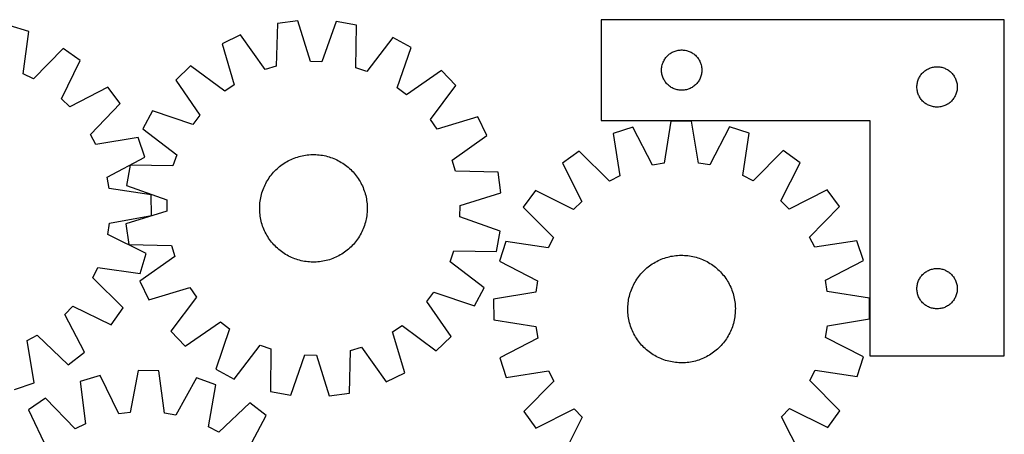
# Model space of a CAD drawing. Header units: millimetres. Extents: x 7 to 1493, y 7 to 2993.
# Tile 13 of 13: x 761 to 1493, y 2685 to 2993. Entities that reach past the tile are written whole.
import ezdxf

# ---------------------------------------------------------------- set-up
doc = ezdxf.new("R2010")
doc.units = ezdxf.units.MM
doc.layers.add('CUT', color=7, linetype='CONTINUOUS', true_color=0x000000)

msp = doc.modelspace()

# ---------------------------------------------------------------- linework, layer by layer
at = {"layer": 'CUT'}
for p, q in [((767.741409, 2984.668217), (753.037506, 2989.198755)), ((952.635643, 2990.595926), (951.857651, 2958.841092)), ((967.875204, 2992.71402), (952.635643, 2990.595926)), ((977.283415, 2962.374931), (967.875204, 2992.71402)), ((996.408913, 2992.172447), (985.856215, 2962.212218)), ((1011.557124, 2989.477591), (996.408913, 2992.172447)), ((1011.12957, 2957.716106), (1011.557124, 2989.477591)), ((1493.468469, 2993.477607), (1193.468469, 2993.477607)), ((1193.468469, 2993.477607), (1193.468469, 2918.477607)), ((1493.468469, 2743.477607), (1493.468469, 2993.477607)), ((763.425605, 2953.198413), (767.741409, 2984.668217)), ((925.331119, 2982.293591), (911.491962, 2975.569881)), ((943.654153, 2956.3467), (925.331119, 2982.293591)), ((911.491962, 2975.569881), (920.564831, 2945.128826)), ((1038.526938, 2980.145124), (1019.232506, 2954.912216)), ((1052.100986, 2972.901109), (1038.526938, 2980.145124)), ((793.364599, 2972.101675), (771.123955, 2949.422862)), ((805.948829, 2963.249121), (793.364599, 2972.101675)), ((1041.87952, 2942.826262), (1052.100986, 2972.901109)), ((1242.726187, 2966.446769), (1243.279369, 2966.985887)), ((1243.279369, 2966.985887), (1243.859572, 2967.495813)), ((1243.859572, 2967.495813), (1244.465255, 2967.975195)), ((1244.465255, 2967.975195), (1245.094813, 2968.422762)), ((1245.094813, 2968.422762), (1245.746577, 2968.837326)), ((1245.746577, 2968.837326), (1246.418818, 2969.217789)), ((1246.418818, 2969.217789), (1247.109753, 2969.563141)), ((1247.109753, 2969.563141), (1247.817551, 2969.872466)), ((1247.817551, 2969.872466), (1248.540334, 2970.144945)), ((1248.540334, 2970.144945), (1249.276185, 2970.379855)), ((1249.276185, 2970.379855), (1250.023153, 2970.576572)), ((1250.023153, 2970.576572), (1250.779258, 2970.734576)), ((1250.779258, 2970.734576), (1251.542494, 2970.853447)), ((1251.542494, 2970.853447), (1252.310837, 2970.93287)), ((1252.310837, 2970.93287), (1253.082251, 2970.972634)), ((1253.082251, 2970.972634), (1253.854688, 2970.972634)), ((1253.854688, 2970.972634), (1254.626101, 2970.93287)), ((1254.626101, 2970.93287), (1255.394445, 2970.853447)), ((1255.394445, 2970.853447), (1256.157681, 2970.734576)), ((1256.157681, 2970.734576), (1256.913785, 2970.576572)), ((1256.913785, 2970.576572), (1257.660754, 2970.379855)), ((1257.660754, 2970.379855), (1258.396605, 2970.144945)), ((1258.396605, 2970.144945), (1259.119388, 2969.872466)), ((1259.119388, 2969.872466), (1259.827185, 2969.563141)), ((1259.827185, 2969.563141), (1260.51812, 2969.217789)), ((1260.51812, 2969.217789), (1261.190361, 2968.837326)), ((1261.190361, 2968.837326), (1261.842125, 2968.422762)), ((1261.842125, 2968.422762), (1262.471684, 2967.975195)), ((1262.471684, 2967.975195), (1263.077367, 2967.495813)), ((1263.077367, 2967.495813), (1263.657569, 2966.985887)), ((1263.657569, 2966.985887), (1264.210752, 2966.446769)), ((792.119551, 2934.653216), (805.948829, 2963.249121)), ((985.856215, 2962.212218), (977.283415, 2962.374931)), ((1238.785634, 2959.045888), (1238.963053, 2959.797674)), ((1238.963053, 2959.797674), (1239.178939, 2960.539329)), ((1239.178939, 2960.539329), (1239.432717, 2961.268888)), ((1239.432717, 2961.268888), (1239.723716, 2961.984415)), ((1239.723716, 2961.984415), (1240.051163, 2962.684014)), ((1240.051163, 2962.684014), (1240.414191, 2963.365828)), ((1240.414191, 2963.365828), (1240.811836, 2964.02805)), ((1240.811836, 2964.02805), (1241.243044, 2964.668923)), ((1241.243044, 2964.668923), (1241.706672, 2965.286749)), ((1241.706672, 2965.286749), (1242.20149, 2965.879889)), ((1242.20149, 2965.879889), (1242.726187, 2966.446769)), ((1264.210752, 2966.446769), (1264.735448, 2965.879889)), ((1264.735448, 2965.879889), (1265.230266, 2965.286749)), ((1265.230266, 2965.286749), (1265.693894, 2964.668923)), ((1265.693894, 2964.668923), (1266.125103, 2964.02805)), ((1266.125103, 2964.02805), (1266.522748, 2963.365828)), ((1266.522748, 2963.365828), (1266.885776, 2962.684014)), ((1266.885776, 2962.684014), (1267.213223, 2961.984415)), ((1267.213223, 2961.984415), (1267.504222, 2961.268888)), ((1267.504222, 2961.268888), (1267.758, 2960.539329)), ((1267.758, 2960.539329), (1267.973885, 2959.797674)), ((1267.973885, 2959.797674), (1268.151305, 2959.045888)), ((771.123955, 2949.422862), (763.425605, 2953.198413)), ((888.089378, 2959.236329), (877.005299, 2948.565166)), ((913.53365, 2940.221498), (888.089378, 2959.236329)), ((951.857651, 2958.841092), (943.654153, 2956.3467)), ((1019.232506, 2954.912216), (1011.12957, 2957.716106)), ((1074.866913, 2955.691274), (1048.719421, 2937.65566)), ((1085.538076, 2944.607195), (1074.866913, 2955.691274)), ((1238.468469, 2955.977607), (1238.488358, 2956.749788)), ((1238.488358, 2955.205425), (1238.468469, 2955.977607)), ((1238.488358, 2956.749788), (1238.547971, 2957.519922)), ((1238.547971, 2954.435292), (1238.488358, 2955.205425)), ((1238.547971, 2957.519922), (1238.647151, 2958.285965)), ((1238.647151, 2953.669248), (1238.547971, 2954.435292)), ((1238.647151, 2958.285965), (1238.785634, 2959.045888)), ((1238.785634, 2952.909326), (1238.647151, 2953.669248)), ((1238.963053, 2952.15754), (1238.785634, 2952.909326)), ((1239.178939, 2951.415884), (1238.963053, 2952.15754)), ((1267.973885, 2952.15754), (1267.758, 2951.415884)), ((1268.151305, 2952.909326), (1267.973885, 2952.15754)), ((1268.151305, 2959.045888), (1268.289788, 2958.285965)), ((1268.289788, 2953.669248), (1268.151305, 2952.909326)), ((1268.289788, 2958.285965), (1268.388967, 2957.519922)), ((1268.388967, 2954.435292), (1268.289788, 2953.669248)), ((1268.388967, 2957.519922), (1268.448581, 2956.749788)), ((1268.448581, 2955.205425), (1268.388967, 2954.435292)), ((1268.448581, 2956.749788), (1268.468469, 2955.977607)), ((1268.468469, 2955.977607), (1268.448581, 2955.205425)), ((1430.811836, 2951.52805), (1431.243044, 2952.168923)), ((1431.243044, 2952.168923), (1431.706672, 2952.786749)), ((1431.706672, 2952.786749), (1432.20149, 2953.379889)), ((1432.20149, 2953.379889), (1432.726187, 2953.946769)), ((1432.726187, 2953.946769), (1433.279369, 2954.485887)), ((1433.279369, 2954.485887), (1433.859572, 2954.995813)), ((1433.859572, 2954.995813), (1434.465255, 2955.475195)), ((1434.465255, 2955.475195), (1435.094813, 2955.922762)), ((1435.094813, 2955.922762), (1435.746577, 2956.337326)), ((1435.746577, 2956.337326), (1436.418818, 2956.717789)), ((1436.418818, 2956.717789), (1437.109753, 2957.063141)), ((1437.109753, 2957.063141), (1437.817551, 2957.372466)), ((1437.817551, 2957.372466), (1438.540334, 2957.644945)), ((1438.540334, 2957.644945), (1439.276185, 2957.879855)), ((1439.276185, 2957.879855), (1440.023153, 2958.076572)), ((1440.023153, 2958.076572), (1440.779258, 2958.234576)), ((1440.779258, 2958.234576), (1441.542494, 2958.353447)), ((1441.542494, 2958.353447), (1442.310837, 2958.43287)), ((1442.310837, 2958.43287), (1443.082251, 2958.472634)), ((1443.082251, 2958.472634), (1443.854688, 2958.472634)), ((1443.854688, 2958.472634), (1444.626101, 2958.43287)), ((1444.626101, 2958.43287), (1445.394445, 2958.353447)), ((1445.394445, 2958.353447), (1446.157681, 2958.234576)), ((1446.157681, 2958.234576), (1446.913785, 2958.076572)), ((1446.913785, 2958.076572), (1447.660754, 2957.879855)), ((1447.660754, 2957.879855), (1448.396605, 2957.644945)), ((1448.396605, 2957.644945), (1449.119388, 2957.372466)), ((1449.119388, 2957.372466), (1449.827185, 2957.063141)), ((1449.827185, 2957.063141), (1450.51812, 2956.717789)), ((1450.51812, 2956.717789), (1451.190361, 2956.337326)), ((1451.190361, 2956.337326), (1451.842125, 2955.922762)), ((1451.842125, 2955.922762), (1452.471684, 2955.475195)), ((1452.471684, 2955.475195), (1453.077367, 2954.995813)), ((1453.077367, 2954.995813), (1453.657569, 2954.485887)), ((1453.657569, 2954.485887), (1454.210752, 2953.946769)), ((1454.210752, 2953.946769), (1454.735448, 2953.379889)), ((1454.735448, 2953.379889), (1455.230266, 2952.786749)), ((1455.230266, 2952.786749), (1455.693894, 2952.168923)), ((1455.693894, 2952.168923), (1456.125103, 2951.52805)), ((877.005299, 2948.565166), (895.040913, 2922.417673)), ((920.564831, 2945.128826), (913.53365, 2940.221498)), ((1239.432717, 2950.686325), (1239.178939, 2951.415884)), ((1239.723716, 2949.970798), (1239.432717, 2950.686325)), ((1240.051163, 2949.2712), (1239.723716, 2949.970798)), ((1240.414191, 2948.589386), (1240.051163, 2949.2712)), ((1240.811836, 2947.927164), (1240.414191, 2948.589386)), ((1241.243044, 2947.28629), (1240.811836, 2947.927164)), ((1241.706672, 2946.668465), (1241.243044, 2947.28629)), ((1242.20149, 2946.075325), (1241.706672, 2946.668465)), ((1242.726187, 2945.508444), (1242.20149, 2946.075325)), ((1243.279369, 2944.969326), (1242.726187, 2945.508444)), ((1243.859572, 2944.4594), (1243.279369, 2944.969326)), ((1263.657569, 2944.969326), (1263.077367, 2944.4594)), ((1264.210752, 2945.508444), (1263.657569, 2944.969326)), ((1264.735448, 2946.075325), (1264.210752, 2945.508444)), ((1265.230266, 2946.668465), (1264.735448, 2946.075325)), ((1265.693894, 2947.28629), (1265.230266, 2946.668465)), ((1266.125103, 2947.927164), (1265.693894, 2947.28629)), ((1266.522748, 2948.589386), (1266.125103, 2947.927164)), ((1266.885776, 2949.2712), (1266.522748, 2948.589386)), ((1267.213223, 2949.970798), (1266.885776, 2949.2712)), ((1267.504222, 2950.686325), (1267.213223, 2949.970798)), ((1267.758, 2951.415884), (1267.504222, 2950.686325)), ((1428.488358, 2944.249788), (1428.547971, 2945.019922)), ((1428.547971, 2945.019922), (1428.647151, 2945.785965)), ((1428.647151, 2945.785965), (1428.785634, 2946.545888)), ((1428.785634, 2946.545888), (1428.963053, 2947.297674)), ((1428.963053, 2947.297674), (1429.178939, 2948.039329)), ((1429.178939, 2948.039329), (1429.432717, 2948.768888)), ((1429.432717, 2948.768888), (1429.723716, 2949.484415)), ((1429.723716, 2949.484415), (1430.051163, 2950.184014)), ((1430.051163, 2950.184014), (1430.414191, 2950.865828)), ((1430.414191, 2950.865828), (1430.811836, 2951.52805)), ((1456.125103, 2951.52805), (1456.522748, 2950.865828)), ((1456.522748, 2950.865828), (1456.885776, 2950.184014)), ((1456.885776, 2950.184014), (1457.213223, 2949.484415)), ((1457.213223, 2949.484415), (1457.504222, 2948.768888)), ((1457.504222, 2948.768888), (1457.758, 2948.039329)), ((1457.758, 2948.039329), (1457.973885, 2947.297674)), ((1457.973885, 2947.297674), (1458.151305, 2946.545888)), ((1458.151305, 2946.545888), (1458.289788, 2945.785965)), ((1458.289788, 2945.785965), (1458.388967, 2945.019922)), ((1458.388967, 2945.019922), (1458.448581, 2944.249788)), ((826.434655, 2943.379629), (798.274408, 2928.683533)), ((835.66738, 2931.071609), (826.434655, 2943.379629)), ((1048.719421, 2937.65566), (1041.87952, 2942.826262)), ((1066.523246, 2919.162923), (1085.538076, 2944.607195)), ((1244.465255, 2943.980018), (1243.859572, 2944.4594)), ((1245.094813, 2943.532452), (1244.465255, 2943.980018)), ((1245.746577, 2943.117887), (1245.094813, 2943.532452)), ((1246.418818, 2942.737425), (1245.746577, 2943.117887)), ((1247.109753, 2942.392073), (1246.418818, 2942.737425)), ((1247.817551, 2942.082747), (1247.109753, 2942.392073)), ((1248.540334, 2941.810268), (1247.817551, 2942.082747)), ((1249.276185, 2941.575359), (1248.540334, 2941.810268)), ((1250.023153, 2941.378641), (1249.276185, 2941.575359)), ((1250.779258, 2941.220637), (1250.023153, 2941.378641)), ((1251.542494, 2941.101767), (1250.779258, 2941.220637)), ((1252.310837, 2941.022344), (1251.542494, 2941.101767)), ((1253.082251, 2940.98258), (1252.310837, 2941.022344)), ((1253.854688, 2940.98258), (1253.082251, 2940.98258)), ((1254.626101, 2941.022344), (1253.854688, 2940.98258)), ((1255.394445, 2941.101767), (1254.626101, 2941.022344)), ((1256.157681, 2941.220637), (1255.394445, 2941.101767)), ((1256.913785, 2941.378641), (1256.157681, 2941.220637)), ((1257.660754, 2941.575359), (1256.913785, 2941.378641)), ((1258.396605, 2941.810268), (1257.660754, 2941.575359)), ((1259.119388, 2942.082747), (1258.396605, 2941.810268)), ((1259.827185, 2942.392073), (1259.119388, 2942.082747)), ((1260.51812, 2942.737425), (1259.827185, 2942.392073)), ((1261.190361, 2943.117887), (1260.51812, 2942.737425)), ((1261.842125, 2943.532452), (1261.190361, 2943.117887)), ((1262.471684, 2943.980018), (1261.842125, 2943.532452)), ((1263.077367, 2944.4594), (1262.471684, 2943.980018)), ((1428.468469, 2943.477607), (1428.488358, 2944.249788)), ((1428.488358, 2942.705425), (1428.468469, 2943.477607)), ((1428.547971, 2941.935292), (1428.488358, 2942.705425)), ((1428.647151, 2941.169248), (1428.547971, 2941.935292)), ((1428.785634, 2940.409326), (1428.647151, 2941.169248)), ((1428.963053, 2939.65754), (1428.785634, 2940.409326)), ((1429.178939, 2938.915884), (1428.963053, 2939.65754)), ((1429.432717, 2938.186325), (1429.178939, 2938.915884)), ((1429.723716, 2937.470798), (1429.432717, 2938.186325)), ((1430.051163, 2936.7712), (1429.723716, 2937.470798)), ((1457.213223, 2937.470798), (1456.885776, 2936.7712)), ((1457.504222, 2938.186325), (1457.213223, 2937.470798)), ((1457.758, 2938.915884), (1457.504222, 2938.186325)), ((1457.973885, 2939.65754), (1457.758, 2938.915884)), ((1458.151305, 2940.409326), (1457.973885, 2939.65754)), ((1458.289788, 2941.169248), (1458.151305, 2940.409326)), ((1458.388967, 2941.935292), (1458.289788, 2941.169248)), ((1458.448581, 2942.705425), (1458.388967, 2941.935292)), ((1458.448581, 2944.249788), (1458.468469, 2943.477607)), ((1458.468469, 2943.477607), (1458.448581, 2942.705425)), ((798.274408, 2928.683533), (792.119551, 2934.653216)), ((813.678334, 2908.148768), (835.66738, 2931.071609)), ((1430.414191, 2936.089386), (1430.051163, 2936.7712)), ((1430.811836, 2935.427164), (1430.414191, 2936.089386)), ((1431.243044, 2934.78629), (1430.811836, 2935.427164)), ((1431.706672, 2934.168465), (1431.243044, 2934.78629)), ((1432.20149, 2933.575325), (1431.706672, 2934.168465)), ((1432.726187, 2933.008444), (1432.20149, 2933.575325)), ((1433.279369, 2932.469326), (1432.726187, 2933.008444)), ((1433.859572, 2931.9594), (1433.279369, 2932.469326)), ((1434.465255, 2931.480018), (1433.859572, 2931.9594)), ((1435.094813, 2931.032452), (1434.465255, 2931.480018)), ((1435.746577, 2930.617887), (1435.094813, 2931.032452)), ((1436.418818, 2930.237425), (1435.746577, 2930.617887)), ((1437.109753, 2929.892073), (1436.418818, 2930.237425)), ((1450.51812, 2930.237425), (1449.827185, 2929.892073)), ((1451.190361, 2930.617887), (1450.51812, 2930.237425)), ((1451.842125, 2931.032452), (1451.190361, 2930.617887)), ((1452.471684, 2931.480018), (1451.842125, 2931.032452)), ((1453.077367, 2931.9594), (1452.471684, 2931.480018)), ((1453.657569, 2932.469326), (1453.077367, 2931.9594)), ((1454.210752, 2933.008444), (1453.657569, 2932.469326)), ((1454.735448, 2933.575325), (1454.210752, 2933.008444)), ((1455.230266, 2934.168465), (1454.735448, 2933.575325)), ((1455.693894, 2934.78629), (1455.230266, 2934.168465)), ((1456.125103, 2935.427164), (1455.693894, 2934.78629)), ((1456.522748, 2936.089386), (1456.125103, 2935.427164)), ((1456.885776, 2936.7712), (1456.522748, 2936.089386)), ((859.795464, 2925.799239), (852.551449, 2912.225191)), ((889.870311, 2915.577773), (859.795464, 2925.799239)), ((1437.817551, 2929.582747), (1437.109753, 2929.892073)), ((1438.540334, 2929.310268), (1437.817551, 2929.582747)), ((1439.276185, 2929.075359), (1438.540334, 2929.310268)), ((1440.023153, 2928.878641), (1439.276185, 2929.075359)), ((1440.779258, 2928.720637), (1440.023153, 2928.878641)), ((1441.542494, 2928.601767), (1440.779258, 2928.720637)), ((1442.310837, 2928.522344), (1441.542494, 2928.601767)), ((1443.082251, 2928.48258), (1442.310837, 2928.522344)), ((1443.854688, 2928.48258), (1443.082251, 2928.48258)), ((1444.626101, 2928.522344), (1443.854688, 2928.48258)), ((1445.394445, 2928.601767), (1444.626101, 2928.522344)), ((1446.157681, 2928.720637), (1445.394445, 2928.601767)), ((1446.913785, 2928.878641), (1446.157681, 2928.720637)), ((1447.660754, 2929.075359), (1446.913785, 2928.878641)), ((1448.396605, 2929.310268), (1447.660754, 2929.075359)), ((1449.119388, 2929.582747), (1448.396605, 2929.310268)), ((1449.827185, 2929.892073), (1449.119388, 2929.582747)), ((895.040913, 2922.417673), (889.870311, 2915.577773)), ((1071.430574, 2912.131742), (1066.523246, 2919.162923)), ((1101.871628, 2921.204611), (1071.430574, 2912.131742)), ((1108.595339, 2907.365454), (1101.871628, 2921.204611)), ((1193.468469, 2918.477607), (1393.468469, 2918.477607)), ((1245.373292, 2918.083056), (1240.299813, 2886.726485)), ((1260.759306, 2918.116712), (1245.373292, 2918.083056)), ((1265.969919, 2886.782637), (1260.759306, 2918.116712)), ((1393.468469, 2918.477607), (1393.468469, 2743.477607)), ((817.687217, 2900.569307), (813.678334, 2908.148768)), ((852.551449, 2912.225191), (877.784357, 2892.930759)), ((1217.195638, 2913.556948), (1202.57307, 2908.770399)), ((1202.57307, 2908.770399), (1207.437618, 2877.380736)), ((1231.833988, 2885.36664), (1217.195638, 2913.556948)), ((1288.956491, 2913.713923), (1274.441612, 2885.459843)), ((1303.59986, 2908.991393), (1288.956491, 2913.713923)), ((1298.872686, 2877.580748), (1303.59986, 2908.991393)), ((849.010547, 2905.84413), (817.687217, 2900.569307)), ((853.988003, 2891.285439), (849.010547, 2905.84413)), ((1082.648448, 2889.04242), (1108.595339, 2907.365454)), ((1177.173173, 2895.758441), (1164.74541, 2886.68754)), ((1199.806355, 2873.471363), (1177.173173, 2895.758441)), ((1329.05644, 2896.090681), (1306.520979, 2873.704799)), ((1341.52377, 2887.074238), (1329.05644, 2896.090681)), ((825.99163, 2876.279511), (853.988003, 2891.285439)), ((877.784357, 2892.930759), (874.980467, 2884.827823)), ((956.349172, 2885.817622), (957.385221, 2886.528685)), ((957.385221, 2886.528685), (958.443093, 2887.206853)), ((958.443093, 2887.206853), (959.521745, 2887.851459)), ((959.521745, 2887.851459), (960.620113, 2888.461865)), ((960.620113, 2888.461865), (961.737112, 2889.037469)), ((961.737112, 2889.037469), (962.87164, 2889.577704)), ((962.87164, 2889.577704), (964.022577, 2890.082035)), ((964.022577, 2890.082035), (965.188788, 2890.549966)), ((965.188788, 2890.549966), (966.369121, 2890.981034)), ((966.369121, 2890.981034), (967.562412, 2891.374815)), ((967.562412, 2891.374815), (968.767483, 2891.730919)), ((968.767483, 2891.730919), (969.983146, 2892.048995)), ((969.983146, 2892.048995), (971.208199, 2892.32873)), ((971.208199, 2892.32873), (972.441434, 2892.569846)), ((972.441434, 2892.569846), (973.681635, 2892.772107)), ((973.681635, 2892.772107), (974.927577, 2892.935312)), ((974.927577, 2892.935312), (976.17803, 2893.0593)), ((976.17803, 2893.0593), (977.431761, 2893.14395)), ((977.431761, 2893.14395), (978.687532, 2893.189178)), ((978.687532, 2893.189178), (979.944104, 2893.194938)), ((979.944104, 2893.194938), (981.200237, 2893.161226)), ((981.200237, 2893.161226), (982.454692, 2893.088074)), ((982.454692, 2893.088074), (983.706229, 2892.975555)), ((983.706229, 2892.975555), (984.953615, 2892.823779)), ((984.953615, 2892.823779), (986.195618, 2892.632897)), ((986.195618, 2892.632897), (987.431012, 2892.403098)), ((987.431012, 2892.403098), (988.658578, 2892.134607)), ((988.658578, 2892.134607), (989.877106, 2891.827689)), ((989.877106, 2891.827689), (991.085391, 2891.482648)), ((991.085391, 2891.482648), (992.282242, 2891.099824)), ((992.282242, 2891.099824), (993.466478, 2890.679596)), ((993.466478, 2890.679596), (994.63693, 2890.222376)), ((994.63693, 2890.222376), (995.792442, 2889.728618)), ((995.792442, 2889.728618), (996.931876, 2889.198808)), ((996.931876, 2889.198808), (998.054105, 2888.633468)), ((998.054105, 2888.633468), (999.158022, 2888.033158)), ((999.158022, 2888.033158), (1000.242539, 2887.398469)), ((1000.242539, 2887.398469), (1001.306585, 2886.730027)), ((1001.306585, 2886.730027), (1002.349109, 2886.028493)), ((1085.14284, 2880.838922), (1082.648448, 2889.04242)), ((1164.74541, 2886.68754), (1179.071809, 2858.337425)), ((1240.299813, 2886.726485), (1231.833988, 2885.36664)), ((1274.441612, 2885.459843), (1265.969919, 2886.782637)), ((1327.321537, 2858.661717), (1341.52377, 2887.074238)), ((843.218982, 2885.255376), (840.524126, 2870.107165)), ((874.980467, 2884.827823), (843.218982, 2885.255376)), ((948.167625, 2878.063753), (948.964155, 2879.03563)), ((948.964155, 2879.03563), (949.790821, 2879.982008)), ((949.790821, 2879.982008), (950.646804, 2880.901953)), ((950.646804, 2880.901953), (951.531262, 2881.794557)), ((951.531262, 2881.794557), (952.44332, 2882.658939)), ((952.44332, 2882.658939), (953.38208, 2883.494246)), ((953.38208, 2883.494246), (954.346613, 2884.299654)), ((954.346613, 2884.299654), (955.33597, 2885.074367)), ((955.33597, 2885.074367), (956.349172, 2885.817622)), ((1002.349109, 2886.028493), (1003.369083, 2885.294559)), ((1003.369083, 2885.294559), (1004.3655, 2884.528948)), ((1004.3655, 2884.528948), (1005.337378, 2883.732418)), ((1005.337378, 2883.732418), (1006.283756, 2882.905752)), ((1006.283756, 2882.905752), (1007.203701, 2882.049769)), ((1007.203701, 2882.049769), (1008.096305, 2881.165311)), ((1008.096305, 2881.165311), (1008.960686, 2880.253253)), ((1008.960686, 2880.253253), (1009.795993, 2879.314493)), ((1009.795993, 2879.314493), (1010.601401, 2878.34996)), ((1116.897674, 2880.06093), (1085.14284, 2880.838922)), ((1119.015767, 2864.821369), (1116.897674, 2880.06093)), ((827.462123, 2867.832202), (825.99163, 2876.279511)), ((943.497765, 2870.630128), (944.063105, 2871.752357)), ((944.063105, 2871.752357), (944.663415, 2872.856275)), ((944.663415, 2872.856275), (945.298104, 2873.940792)), ((945.298104, 2873.940792), (945.966546, 2875.004837)), ((945.966546, 2875.004837), (946.66808, 2876.047361)), ((946.66808, 2876.047361), (947.402014, 2877.067335)), ((947.402014, 2877.067335), (948.167625, 2878.063753)), ((1010.601401, 2878.34996), (1011.376115, 2877.360603)), ((1011.376115, 2877.360603), (1012.119369, 2876.347401)), ((1012.119369, 2876.347401), (1012.830432, 2875.311352)), ((1012.830432, 2875.311352), (1013.508601, 2874.25348)), ((1013.508601, 2874.25348), (1014.153206, 2873.174828)), ((1014.153206, 2873.174828), (1014.763612, 2872.07646)), ((1014.763612, 2872.07646), (1015.339217, 2870.959461)), ((1207.437618, 2877.380736), (1199.806355, 2873.471363)), ((1306.520979, 2873.704799), (1298.872686, 2877.580748)), ((858.882389, 2863.169415), (827.462123, 2867.832202)), ((840.524126, 2870.107165), (870.484355, 2859.554468)), ((940.868884, 2863.575358), (941.213925, 2864.783643)), ((941.213925, 2864.783643), (941.596749, 2865.980495)), ((941.596749, 2865.980495), (942.016977, 2867.164731)), ((942.016977, 2867.164731), (942.474197, 2868.335182)), ((942.474197, 2868.335182), (942.967955, 2869.490695)), ((942.967955, 2869.490695), (943.497765, 2870.630128)), ((1015.339217, 2870.959461), (1015.879451, 2869.824933)), ((1015.879451, 2869.824933), (1016.383783, 2868.673996)), ((1016.383783, 2868.673996), (1016.851714, 2867.507785)), ((1016.851714, 2867.507785), (1017.282782, 2866.327452)), ((1017.282782, 2866.327452), (1017.676563, 2865.134161)), ((1017.676563, 2865.134161), (1018.032667, 2863.92909)), ((1088.676678, 2855.413158), (1119.015767, 2864.821369)), ((1144.609589, 2866.463432), (1135.593145, 2853.996103)), ((1173.02211, 2852.2612), (1144.609589, 2866.463432)), ((1361.747877, 2866.938417), (1333.397762, 2852.612018)), ((1370.818778, 2854.510653), (1361.747877, 2866.938417)), ((859.117348, 2847.785159), (858.882389, 2863.169415)), ((870.484355, 2859.554468), (870.321642, 2850.981668)), ((939.608499, 2856.152944), (939.721018, 2857.404482)), ((939.721018, 2857.404482), (939.872794, 2858.651867)), ((939.872794, 2858.651867), (940.063676, 2859.89387)), ((940.063676, 2859.89387), (940.293475, 2861.129264)), ((940.293475, 2861.129264), (940.561966, 2862.356831)), ((940.561966, 2862.356831), (940.868884, 2863.575358)), ((1018.032667, 2863.92909), (1018.350743, 2862.713427)), ((1018.350743, 2862.713427), (1018.630477, 2861.488374)), ((1018.630477, 2861.488374), (1018.871594, 2860.255139)), ((1018.871594, 2860.255139), (1019.073854, 2859.014938)), ((1019.073854, 2859.014938), (1019.237059, 2857.768996)), ((1019.237059, 2857.768996), (1019.361048, 2856.518543)), ((1179.071809, 2858.337425), (1173.02211, 2852.2612)), ((1333.397762, 2852.612018), (1327.321537, 2858.661717)), ((870.321642, 2850.981668), (839.982553, 2841.573457)), ((939.501635, 2853.642357), (939.535347, 2854.89849)), ((939.507395, 2852.385785), (939.501635, 2853.642357)), ((939.552623, 2851.130013), (939.507395, 2852.385785)), ((939.535347, 2854.89849), (939.608499, 2856.152944)), ((939.637273, 2849.876282), (939.552623, 2851.130013)), ((939.761261, 2848.625829), (939.637273, 2849.876282)), ((1019.389821, 2850.241881), (1019.277302, 2848.990344)), ((1019.361048, 2856.518543), (1019.445698, 2855.264812)), ((1019.462973, 2851.496336), (1019.389821, 2850.241881)), ((1019.445698, 2855.264812), (1019.490925, 2854.009041)), ((1019.496685, 2852.752469), (1019.462973, 2851.496336)), ((1019.490925, 2854.009041), (1019.496685, 2852.752469)), ((1088.513966, 2846.840358), (1088.676678, 2855.413158)), ((1135.593145, 2853.996103), (1157.979028, 2831.460642)), ((1348.5317, 2831.877471), (1370.818778, 2854.510653)), ((826.642288, 2833.676753), (827.854129, 2842.165028)), ((827.854129, 2842.165028), (859.117348, 2847.785159)), ((939.924466, 2847.379887), (939.761261, 2848.625829)), ((940.126727, 2846.139687), (939.924466, 2847.379887)), ((940.367843, 2844.906451), (940.126727, 2846.139687)), ((940.647578, 2843.681398), (940.367843, 2844.906451)), ((940.965654, 2842.465736), (940.647578, 2843.681398)), ((941.321758, 2841.260665), (940.965654, 2842.465736)), ((1018.129437, 2842.819467), (1017.784396, 2841.611182)), ((1018.436354, 2844.037995), (1018.129437, 2842.819467)), ((1018.704845, 2845.265561), (1018.436354, 2844.037995)), ((1018.934645, 2846.500955), (1018.704845, 2845.265561)), ((1019.125527, 2847.742958), (1018.934645, 2846.500955)), ((1019.277302, 2848.990344), (1019.125527, 2847.742958)), ((1118.474195, 2836.28766), (1088.513966, 2846.840358)), ((839.982553, 2841.573457), (842.100647, 2826.333896)), ((941.715539, 2840.067374), (941.321758, 2841.260665)), ((942.146607, 2838.88704), (941.715539, 2840.067374)), ((942.614538, 2837.720829), (942.146607, 2838.88704)), ((943.118869, 2836.569892), (942.614538, 2837.720829)), ((943.659104, 2835.435364), (943.118869, 2836.569892)), ((944.234708, 2834.318365), (943.659104, 2835.435364)), ((1015.500555, 2835.764697), (1014.935216, 2834.642468)), ((1016.030365, 2836.904131), (1015.500555, 2835.764697)), ((1016.524124, 2838.059643), (1016.030365, 2836.904131)), ((1016.981343, 2839.230095), (1016.524124, 2838.059643)), ((1017.401572, 2840.414331), (1016.981343, 2839.230095)), ((1017.784396, 2841.611182), (1017.401572, 2840.414331)), ((1115.779338, 2821.139449), (1118.474195, 2836.28766)), ((855.083857, 2819.532782), (826.642288, 2833.676753)), ((944.845114, 2833.219998), (944.234708, 2834.318365)), ((945.48972, 2832.141346), (944.845114, 2833.219998)), ((946.167888, 2831.083473), (945.48972, 2832.141346)), ((946.878951, 2830.047425), (946.167888, 2831.083473)), ((947.622206, 2829.034222), (946.878951, 2830.047425)), ((948.396919, 2828.044866), (947.622206, 2829.034222)), ((949.202327, 2827.080332), (948.396919, 2828.044866)), ((1010.830696, 2828.331073), (1010.034165, 2827.359195)), ((1011.596306, 2829.32749), (1010.830696, 2828.331073)), ((1012.330241, 2830.347464), (1011.596306, 2829.32749)), ((1013.031775, 2831.389988), (1012.330241, 2830.347464)), ((1013.700216, 2832.454034), (1013.031775, 2831.389988)), ((1014.334905, 2833.538551), (1013.700216, 2832.454034)), ((1014.935216, 2834.642468), (1014.334905, 2833.538551)), ((1122.692434, 2828.539523), (1117.969904, 2813.896154)), ((1154.103079, 2823.812349), (1122.692434, 2828.539523)), ((1157.979028, 2831.460642), (1154.103079, 2823.812349)), ((1352.441073, 2824.246209), (1348.5317, 2831.877471)), ((1383.830736, 2829.110757), (1352.441073, 2824.246209)), ((1388.617285, 2814.488189), (1383.830736, 2829.110757)), ((842.100647, 2826.333896), (873.855481, 2825.555904)), ((873.855481, 2825.555904), (876.349873, 2817.352406)), ((950.037634, 2826.141573), (949.202327, 2827.080332)), ((950.902016, 2825.229514), (950.037634, 2826.141573)), ((951.79462, 2824.345057), (950.902016, 2825.229514)), ((952.714565, 2823.489073), (951.79462, 2824.345057)), ((953.660943, 2822.662408), (952.714565, 2823.489073)), ((954.63282, 2821.865877), (953.660943, 2822.662408)), ((955.629238, 2821.100267), (954.63282, 2821.865877)), ((956.649212, 2820.366332), (955.629238, 2821.100267)), ((957.691736, 2819.664798), (956.649212, 2820.366332)), ((1002.649148, 2820.577204), (1001.6131, 2819.866141)), ((1003.662351, 2821.320458), (1002.649148, 2820.577204)), ((1004.651707, 2822.095172), (1003.662351, 2821.320458)), ((1005.616241, 2822.90058), (1004.651707, 2822.095172)), ((1006.555, 2823.735887), (1005.616241, 2822.90058)), ((1007.467059, 2824.600268), (1006.555, 2823.735887)), ((1008.351516, 2825.492872), (1007.467059, 2824.600268)), ((1009.2075, 2826.412817), (1008.351516, 2825.492872)), ((1010.034165, 2827.359195), (1009.2075, 2826.412817)), ((1081.213964, 2813.464067), (1084.017853, 2821.567003)), ((1084.017853, 2821.567003), (1115.779338, 2821.139449)), ((876.349873, 2817.352406), (850.402982, 2799.029371)), ((850.55332, 2804.828879), (855.083857, 2819.532782)), ((958.755781, 2818.996357), (957.691736, 2819.664798)), ((959.840298, 2818.361668), (958.755781, 2818.996357)), ((960.944216, 2817.761357), (959.840298, 2818.361668)), ((962.066445, 2817.196018), (960.944216, 2817.761357)), ((963.205878, 2816.666208), (962.066445, 2817.196018)), ((964.361391, 2816.172449), (963.205878, 2816.666208)), ((965.531842, 2815.71523), (964.361391, 2816.172449)), ((966.716078, 2815.295001), (965.531842, 2815.71523)), ((967.91293, 2814.912177), (966.716078, 2815.295001)), ((969.121215, 2814.567136), (967.91293, 2814.912177)), ((970.339742, 2814.260219), (969.121215, 2814.567136)), ((971.567309, 2813.991728), (970.339742, 2814.260219)), ((972.802703, 2813.761928), (971.567309, 2813.991728)), ((974.044706, 2813.571046), (972.802703, 2813.761928)), ((975.292091, 2813.419271), (974.044706, 2813.571046)), ((976.543629, 2813.306752), (975.292091, 2813.419271)), ((977.798083, 2813.2336), (976.543629, 2813.306752)), ((979.054216, 2813.199888), (977.798083, 2813.2336)), ((980.310788, 2813.205648), (979.054216, 2813.199888)), ((981.56656, 2813.250875), (980.310788, 2813.205648)), ((982.820291, 2813.335525), (981.56656, 2813.250875)), ((984.070744, 2813.459514), (982.820291, 2813.335525)), ((985.316686, 2813.622719), (984.070744, 2813.459514)), ((986.556886, 2813.824979), (985.316686, 2813.622719)), ((987.790122, 2814.066096), (986.556886, 2813.824979)), ((989.015175, 2814.34583), (987.790122, 2814.066096)), ((990.230837, 2814.663906), (989.015175, 2814.34583)), ((991.435908, 2815.02001), (990.230837, 2814.663906)), ((992.629199, 2815.413791), (991.435908, 2815.02001)), ((993.809533, 2815.844859), (992.629199, 2815.413791)), ((994.975744, 2816.31279), (993.809533, 2815.844859)), ((996.126681, 2816.817122), (994.975744, 2816.31279)), ((997.261209, 2817.357356), (996.126681, 2816.817122)), ((998.378208, 2817.932961), (997.261209, 2817.357356)), ((999.476575, 2818.543367), (998.378208, 2817.932961)), ((1000.555227, 2819.187972), (999.476575, 2818.543367)), ((1001.6131, 2819.866141), (1000.555227, 2819.187972)), ((1106.446872, 2794.169635), (1081.213964, 2813.464067)), ((1117.969904, 2813.896154), (1146.223984, 2799.381275)), ((1232.665734, 2812.535233), (1233.750937, 2813.168748)), ((1233.750937, 2813.168748), (1234.855504, 2813.767863)), ((1234.855504, 2813.767863), (1235.978344, 2814.331987)), ((1235.978344, 2814.331987), (1237.11835, 2814.860564)), ((1237.11835, 2814.860564), (1238.274396, 2815.353072)), ((1238.274396, 2815.353072), (1239.445342, 2815.809024)), ((1239.445342, 2815.809024), (1240.630032, 2816.227971)), ((1240.630032, 2816.227971), (1241.827297, 2816.609499)), ((1241.827297, 2816.609499), (1243.035955, 2816.953231)), ((1243.035955, 2816.953231), (1244.254814, 2817.25883)), ((1244.254814, 2817.25883), (1245.48267, 2817.525992)), ((1245.48267, 2817.525992), (1246.718312, 2817.754455)), ((1246.718312, 2817.754455), (1247.960521, 2817.943992)), ((1247.960521, 2817.943992), (1249.20807, 2818.094417)), ((1249.20807, 2818.094417), (1250.459729, 2818.205581)), ((1250.459729, 2818.205581), (1251.714262, 2818.277376)), ((1251.714262, 2818.277376), (1252.970431, 2818.309728)), ((1252.970431, 2818.309728), (1254.226996, 2818.302608)), ((1254.226996, 2818.302608), (1255.482717, 2818.256021)), ((1255.482717, 2818.256021), (1256.736356, 2818.170015)), ((1256.736356, 2818.170015), (1257.986674, 2818.044672)), ((1257.986674, 2818.044672), (1259.232439, 2817.880119)), ((1259.232439, 2817.880119), (1260.47242, 2817.676516)), ((1260.47242, 2817.676516), (1261.705393, 2817.434065)), ((1261.705393, 2817.434065), (1262.930143, 2817.153005)), ((1262.930143, 2817.153005), (1264.14546, 2816.833613)), ((1264.14546, 2816.833613), (1265.350145, 2816.476205)), ((1265.350145, 2816.476205), (1266.54301, 2816.081133)), ((1266.54301, 2816.081133), (1267.722876, 2815.648787)), ((1267.722876, 2815.648787), (1268.888579, 2815.179594)), ((1268.888579, 2815.179594), (1270.03897, 2814.674017)), ((1270.03897, 2814.674017), (1271.172912, 2814.132555)), ((1271.172912, 2814.132555), (1272.289288, 2813.555742)), ((1272.289288, 2813.555742), (1273.386994, 2812.944147)), ((1273.386994, 2812.944147), (1274.464948, 2812.298375)), ((1360.426977, 2799.849839), (1388.617285, 2814.488189)), ((815.307965, 2801.446333), (819.083515, 2809.144683)), ((819.083515, 2809.144683), (850.55332, 2804.828879)), ((1223.939858, 2805.399457), (1224.805226, 2806.31058)), ((1224.805226, 2806.31058), (1225.698787, 2807.194071)), ((1225.698787, 2807.194071), (1226.619658, 2808.049058)), ((1226.619658, 2808.049058), (1227.56693, 2808.874699)), ((1227.56693, 2808.874699), (1228.539669, 2809.670177)), ((1228.539669, 2809.670177), (1229.536914, 2810.434708)), ((1229.536914, 2810.434708), (1230.557682, 2811.167538)), ((1230.557682, 2811.167538), (1231.600965, 2811.867944)), ((1231.600965, 2811.867944), (1232.665734, 2812.535233)), ((1274.464948, 2812.298375), (1275.522086, 2811.619062)), ((1275.522086, 2811.619062), (1276.557364, 2810.906878)), ((1276.557364, 2810.906878), (1277.569761, 2810.162527)), ((1277.569761, 2810.162527), (1278.558278, 2809.386743)), ((1278.558278, 2809.386743), (1279.52194, 2808.580292)), ((1279.52194, 2808.580292), (1280.459795, 2807.743969)), ((1280.459795, 2807.743969), (1281.370917, 2806.878601)), ((1281.370917, 2806.878601), (1282.254408, 2805.98504)), ((1282.254408, 2805.98504), (1283.109395, 2805.064169)), ((1434.465255, 2805.475195), (1435.094813, 2805.922762)), ((1435.094813, 2805.922762), (1435.746577, 2806.337326)), ((1435.746577, 2806.337326), (1436.418818, 2806.717789)), ((1436.418818, 2806.717789), (1437.109753, 2807.063141)), ((1437.109753, 2807.063141), (1437.817551, 2807.372466)), ((1437.817551, 2807.372466), (1438.540334, 2807.644945)), ((1438.540334, 2807.644945), (1439.276185, 2807.879855)), ((1439.276185, 2807.879855), (1440.023153, 2808.076572)), ((1440.023153, 2808.076572), (1440.779258, 2808.234576)), ((1440.779258, 2808.234576), (1441.542494, 2808.353447)), ((1441.542494, 2808.353447), (1442.310837, 2808.43287)), ((1442.310837, 2808.43287), (1443.082251, 2808.472634)), ((1443.082251, 2808.472634), (1443.854688, 2808.472634)), ((1443.854688, 2808.472634), (1444.626101, 2808.43287)), ((1444.626101, 2808.43287), (1445.394445, 2808.353447)), ((1445.394445, 2808.353447), (1446.157681, 2808.234576)), ((1446.157681, 2808.234576), (1446.913785, 2808.076572)), ((1446.913785, 2808.076572), (1447.660754, 2807.879855)), ((1447.660754, 2807.879855), (1448.396605, 2807.644945)), ((1448.396605, 2807.644945), (1449.119388, 2807.372466)), ((1449.119388, 2807.372466), (1449.827185, 2807.063141)), ((1449.827185, 2807.063141), (1450.51812, 2806.717789)), ((1450.51812, 2806.717789), (1451.190361, 2806.337326)), ((1451.190361, 2806.337326), (1451.842125, 2805.922762)), ((1451.842125, 2805.922762), (1452.471684, 2805.475195)), ((837.986778, 2779.205689), (815.307965, 2801.446333)), ((850.402982, 2799.029371), (857.126692, 2785.190214)), ((1146.223984, 2799.381275), (1144.90119, 2790.909582)), ((1218.128085, 2797.228951), (1218.73968, 2798.326657)), ((1218.73968, 2798.326657), (1219.385452, 2799.404611)), ((1219.385452, 2799.404611), (1220.064765, 2800.461748)), ((1220.064765, 2800.461748), (1220.776949, 2801.497027)), ((1220.776949, 2801.497027), (1221.5213, 2802.509424)), ((1221.5213, 2802.509424), (1222.297084, 2803.497941)), ((1222.297084, 2803.497941), (1223.103535, 2804.461603)), ((1223.103535, 2804.461603), (1223.939858, 2805.399457)), ((1283.109395, 2805.064169), (1283.935036, 2804.116897)), ((1283.935036, 2804.116897), (1284.730514, 2803.144158)), ((1284.730514, 2803.144158), (1285.495046, 2802.146912)), ((1285.495046, 2802.146912), (1286.227876, 2801.126145)), ((1286.227876, 2801.126145), (1286.928281, 2800.082862)), ((1286.928281, 2800.082862), (1287.59557, 2799.018093)), ((1287.59557, 2799.018093), (1288.229085, 2797.93289)), ((1361.786822, 2791.384014), (1360.426977, 2799.849839)), ((1429.178939, 2798.039329), (1429.432717, 2798.768888)), ((1429.432717, 2798.768888), (1429.723716, 2799.484415)), ((1429.723716, 2799.484415), (1430.051163, 2800.184014)), ((1430.051163, 2800.184014), (1430.414191, 2800.865828)), ((1430.414191, 2800.865828), (1430.811836, 2801.52805)), ((1430.811836, 2801.52805), (1431.243044, 2802.168923)), ((1431.243044, 2802.168923), (1431.706672, 2802.786749)), ((1431.706672, 2802.786749), (1432.20149, 2803.379889)), ((1432.20149, 2803.379889), (1432.726187, 2803.946769)), ((1432.726187, 2803.946769), (1433.279369, 2804.485887)), ((1433.279369, 2804.485887), (1433.859572, 2804.995813)), ((1433.859572, 2804.995813), (1434.465255, 2805.475195)), ((1452.471684, 2805.475195), (1453.077367, 2804.995813)), ((1453.077367, 2804.995813), (1453.657569, 2804.485887)), ((1453.657569, 2804.485887), (1454.210752, 2803.946769)), ((1454.210752, 2803.946769), (1454.735448, 2803.379889)), ((1454.735448, 2803.379889), (1455.230266, 2802.786749)), ((1455.230266, 2802.786749), (1455.693894, 2802.168923)), ((1455.693894, 2802.168923), (1456.125103, 2801.52805)), ((1456.125103, 2801.52805), (1456.522748, 2800.865828)), ((1456.522748, 2800.865828), (1456.885776, 2800.184014)), ((1456.885776, 2800.184014), (1457.213223, 2799.484415)), ((1457.213223, 2799.484415), (1457.504222, 2798.768888)), ((1457.504222, 2798.768888), (1457.758, 2798.039329)), ((857.126692, 2785.190214), (887.567747, 2794.263083)), ((887.567747, 2794.263083), (892.475075, 2787.231902)), ((1099.202856, 2780.595587), (1106.446872, 2794.169635)), ((1144.90119, 2790.909582), (1113.567115, 2785.698969)), ((1215.207622, 2790.289808), (1215.602694, 2791.482673)), ((1215.602694, 2791.482673), (1216.03504, 2792.662539)), ((1216.03504, 2792.662539), (1216.504233, 2793.828242)), ((1216.504233, 2793.828242), (1217.00981, 2794.978633)), ((1217.00981, 2794.978633), (1217.551272, 2796.112575)), ((1217.551272, 2796.112575), (1218.128085, 2797.228951)), ((1288.229085, 2797.93289), (1288.8282, 2796.828323)), ((1288.8282, 2796.828323), (1289.392325, 2795.705483)), ((1289.392325, 2795.705483), (1289.920901, 2794.565477)), ((1289.920901, 2794.565477), (1290.413409, 2793.409431)), ((1290.413409, 2793.409431), (1290.869361, 2792.238485)), ((1290.869361, 2792.238485), (1291.288308, 2791.053795)), ((1291.288308, 2791.053795), (1291.669836, 2789.85653)), ((1393.143393, 2786.310535), (1361.786822, 2791.384014)), ((1428.468469, 2793.477607), (1428.488358, 2794.249788)), ((1428.488358, 2792.705425), (1428.468469, 2793.477607)), ((1428.488358, 2794.249788), (1428.547971, 2795.019922)), ((1428.547971, 2791.935292), (1428.488358, 2792.705425)), ((1428.547971, 2795.019922), (1428.647151, 2795.785965)), ((1428.647151, 2791.169248), (1428.547971, 2791.935292)), ((1428.647151, 2795.785965), (1428.785634, 2796.545888)), ((1428.785634, 2790.409326), (1428.647151, 2791.169248)), ((1428.785634, 2796.545888), (1428.963053, 2797.297674)), ((1428.963053, 2797.297674), (1429.178939, 2798.039329)), ((1457.758, 2798.039329), (1457.973885, 2797.297674)), ((1457.973885, 2797.297674), (1458.151305, 2796.545888)), ((1458.151305, 2796.545888), (1458.289788, 2795.785965)), ((1458.289788, 2791.169248), (1458.151305, 2790.409326)), ((1458.289788, 2795.785965), (1458.388967, 2795.019922)), ((1458.388967, 2791.935292), (1458.289788, 2791.169248)), ((1458.388967, 2795.019922), (1458.448581, 2794.249788)), ((1458.448581, 2792.705425), (1458.388967, 2791.935292)), ((1458.448581, 2794.249788), (1458.468469, 2793.477607)), ((1458.468469, 2793.477607), (1458.448581, 2792.705425)), ((892.475075, 2787.231902), (873.460244, 2761.787631)), ((1063.957408, 2783.977152), (1069.12801, 2790.817053)), ((1081.993022, 2757.82966), (1063.957408, 2783.977152)), ((1069.12801, 2790.817053), (1099.202856, 2780.595587)), ((1113.567115, 2785.698969), (1113.600771, 2770.312955)), ((1213.639154, 2782.926337), (1213.803708, 2784.172102)), ((1213.803708, 2784.172102), (1214.007311, 2785.412083)), ((1214.007311, 2785.412083), (1214.249762, 2786.645056)), ((1214.249762, 2786.645056), (1214.530822, 2787.869806)), ((1214.530822, 2787.869806), (1214.850214, 2789.085123)), ((1214.850214, 2789.085123), (1215.207622, 2790.289808)), ((1291.669836, 2789.85653), (1292.013569, 2788.647872)), ((1292.013569, 2788.647872), (1292.319167, 2787.429013)), ((1292.319167, 2787.429013), (1292.586329, 2786.201157)), ((1292.586329, 2786.201157), (1292.814792, 2784.965514)), ((1292.814792, 2784.965514), (1293.004329, 2783.723306)), ((1293.004329, 2783.723306), (1293.154754, 2782.475756)), ((1393.177049, 2770.924521), (1393.143393, 2786.310535)), ((1428.963053, 2789.65754), (1428.785634, 2790.409326)), ((1429.178939, 2788.915884), (1428.963053, 2789.65754)), ((1429.432717, 2788.186325), (1429.178939, 2788.915884)), ((1429.723716, 2787.470798), (1429.432717, 2788.186325)), ((1430.051163, 2786.7712), (1429.723716, 2787.470798)), ((1430.414191, 2786.089386), (1430.051163, 2786.7712)), ((1430.811836, 2785.427164), (1430.414191, 2786.089386)), ((1431.243044, 2784.78629), (1430.811836, 2785.427164)), ((1431.706672, 2784.168465), (1431.243044, 2784.78629)), ((1432.20149, 2783.575325), (1431.706672, 2784.168465)), ((1432.726187, 2783.008444), (1432.20149, 2783.575325)), ((1454.735448, 2783.575325), (1454.210752, 2783.008444)), ((1455.230266, 2784.168465), (1454.735448, 2783.575325)), ((1455.693894, 2784.78629), (1455.230266, 2784.168465)), ((1456.125103, 2785.427164), (1455.693894, 2784.78629)), ((1456.522748, 2786.089386), (1456.125103, 2785.427164)), ((1456.885776, 2786.7712), (1456.522748, 2786.089386)), ((1457.213223, 2787.470798), (1456.885776, 2786.7712)), ((1457.504222, 2788.186325), (1457.213223, 2787.470798)), ((1457.758, 2788.915884), (1457.504222, 2788.186325)), ((1457.973885, 2789.65754), (1457.758, 2788.915884)), ((1458.151305, 2790.409326), (1457.973885, 2789.65754)), ((794.568636, 2774.29588), (800.538318, 2780.450737)), ((800.538318, 2780.450737), (829.134224, 2766.621459)), ((829.134224, 2766.621459), (837.986778, 2779.205689)), ((1213.374099, 2777.910093), (1213.381219, 2779.166659)), ((1213.406451, 2776.653925), (1213.374099, 2777.910093)), ((1213.381219, 2779.166659), (1213.427806, 2780.42238)), ((1213.478245, 2775.399392), (1213.406451, 2776.653925)), ((1213.427806, 2780.42238), (1213.513812, 2781.676019)), ((1213.513812, 2781.676019), (1213.639154, 2782.926337)), ((1293.154754, 2782.475756), (1293.265919, 2781.224098)), ((1293.265919, 2781.224098), (1293.337713, 2779.969565)), ((1293.362945, 2777.456831), (1293.316358, 2776.20111)), ((1293.337713, 2779.969565), (1293.370065, 2778.713396)), ((1293.370065, 2778.713396), (1293.362945, 2777.456831)), ((1433.279369, 2782.469326), (1432.726187, 2783.008444)), ((1433.859572, 2781.9594), (1433.279369, 2782.469326)), ((1434.465255, 2781.480018), (1433.859572, 2781.9594)), ((1435.094813, 2781.032452), (1434.465255, 2781.480018)), ((1435.746577, 2780.617887), (1435.094813, 2781.032452)), ((1436.418818, 2780.237425), (1435.746577, 2780.617887)), ((1437.109753, 2779.892073), (1436.418818, 2780.237425)), ((1437.817551, 2779.582747), (1437.109753, 2779.892073)), ((1438.540334, 2779.310268), (1437.817551, 2779.582747)), ((1439.276185, 2779.075359), (1438.540334, 2779.310268)), ((1440.023153, 2778.878641), (1439.276185, 2779.075359)), ((1440.779258, 2778.720637), (1440.023153, 2778.878641)), ((1441.542494, 2778.601767), (1440.779258, 2778.720637)), ((1442.310837, 2778.522344), (1441.542494, 2778.601767)), ((1443.082251, 2778.48258), (1442.310837, 2778.522344)), ((1443.854688, 2778.48258), (1443.082251, 2778.48258)), ((1444.626101, 2778.522344), (1443.854688, 2778.48258)), ((1445.394445, 2778.601767), (1444.626101, 2778.522344)), ((1446.157681, 2778.720637), (1445.394445, 2778.601767)), ((1446.913785, 2778.878641), (1446.157681, 2778.720637)), ((1447.660754, 2779.075359), (1446.913785, 2778.878641)), ((1448.396605, 2779.310268), (1447.660754, 2779.075359)), ((1449.119388, 2779.582747), (1448.396605, 2779.310268)), ((1449.827185, 2779.892073), (1449.119388, 2779.582747)), ((1450.51812, 2780.237425), (1449.827185, 2779.892073)), ((1451.190361, 2780.617887), (1450.51812, 2780.237425)), ((1451.842125, 2781.032452), (1451.190361, 2780.617887)), ((1452.471684, 2781.480018), (1451.842125, 2781.032452)), ((1453.077367, 2781.9594), (1452.471684, 2781.480018)), ((1453.657569, 2782.469326), (1453.077367, 2781.9594)), ((1454.210752, 2783.008444), (1453.657569, 2782.469326)), ((809.264731, 2746.135633), (794.568636, 2774.29588)), ((1113.600771, 2770.312955), (1144.957342, 2765.239476)), ((1213.58941, 2774.147733), (1213.478245, 2775.399392)), ((1213.739835, 2772.900184), (1213.58941, 2774.147733)), ((1213.929372, 2771.657975), (1213.739835, 2772.900184)), ((1214.157835, 2770.422333), (1213.929372, 2771.657975)), ((1214.424997, 2769.194477), (1214.157835, 2770.422333)), ((1214.730595, 2767.975618), (1214.424997, 2769.194477)), ((1292.494402, 2769.978433), (1292.213342, 2768.753684)), ((1292.736853, 2771.211407), (1292.494402, 2769.978433)), ((1292.940456, 2772.451388), (1292.736853, 2771.211407)), ((1293.10501, 2773.697153), (1292.940456, 2772.451388)), ((1293.230352, 2774.947471), (1293.10501, 2773.697153)), ((1293.316358, 2776.20111), (1293.230352, 2774.947471)), ((1361.842974, 2765.713908), (1393.177049, 2770.924521)), ((873.460244, 2761.787631), (884.131407, 2750.703551)), ((884.131407, 2750.703551), (910.2789, 2768.739165)), ((917.1188, 2763.568563), (906.897334, 2733.493717)), ((910.2789, 2768.739165), (917.1188, 2763.568563)), ((1038.43349, 2761.265999), (1045.464671, 2766.173327)), ((1045.464671, 2766.173327), (1070.908942, 2747.158497)), ((1144.957342, 2765.239476), (1146.317187, 2756.773651)), ((1215.074328, 2766.76696), (1214.730595, 2767.975618)), ((1215.455856, 2765.569695), (1215.074328, 2766.76696)), ((1215.874803, 2764.385005), (1215.455856, 2765.569695)), ((1216.330755, 2763.214059), (1215.874803, 2764.385005)), ((1216.823263, 2762.058013), (1216.330755, 2763.214059)), ((1217.351839, 2760.918007), (1216.823263, 2762.058013)), ((1289.734354, 2761.644857), (1289.192892, 2760.510914)), ((1290.239931, 2762.795248), (1289.734354, 2761.644857)), ((1290.709124, 2763.960951), (1290.239931, 2762.795248)), ((1291.14147, 2765.140817), (1290.709124, 2763.960951)), ((1291.536542, 2766.333681), (1291.14147, 2765.140817)), ((1291.89395, 2767.538367), (1291.536542, 2766.333681)), ((1292.213342, 2768.753684), (1291.89395, 2767.538367)), ((1360.52018, 2757.242215), (1361.842974, 2765.713908)), ((766.45441, 2754.883071), (774.033871, 2758.891954)), ((771.729233, 2723.559741), (766.45441, 2754.883071)), ((774.033871, 2758.891954), (796.956712, 2736.902909)), ((1047.506359, 2730.824945), (1038.43349, 2761.265999)), ((1070.908942, 2747.158497), (1081.993022, 2757.82966)), ((1146.317187, 2756.773651), (1118.126879, 2742.135301)), ((1217.915964, 2759.795166), (1217.351839, 2760.918007)), ((1218.515079, 2758.6906), (1217.915964, 2759.795166)), ((1219.148594, 2757.605397), (1218.515079, 2758.6906)), ((1219.815883, 2756.540628), (1219.148594, 2757.605397)), ((1220.516289, 2755.497345), (1219.815883, 2756.540628)), ((1221.249118, 2754.476577), (1220.516289, 2755.497345)), ((1222.01365, 2753.479332), (1221.249118, 2754.476577)), ((1285.967215, 2755.126463), (1285.222864, 2754.114066)), ((1286.679399, 2756.161741), (1285.967215, 2755.126463)), ((1287.358712, 2757.218879), (1286.679399, 2756.161741)), ((1288.004485, 2758.296833), (1287.358712, 2757.218879)), ((1288.616079, 2759.394539), (1288.004485, 2758.296833)), ((1289.192892, 2760.510914), (1288.616079, 2759.394539)), ((1388.77426, 2742.727336), (1360.52018, 2757.242215)), ((920.471382, 2726.249701), (939.765814, 2751.482609)), ((939.765814, 2751.482609), (947.86875, 2748.67872)), ((947.86875, 2748.67872), (947.441197, 2716.917235)), ((1006.362677, 2715.798899), (1007.140669, 2747.553733)), ((1007.140669, 2747.553733), (1015.344167, 2750.048125)), ((1015.344167, 2750.048125), (1033.667202, 2724.101234)), ((1222.809128, 2752.506593), (1222.01365, 2753.479332)), ((1223.634769, 2751.559321), (1222.809128, 2752.506593)), ((1224.489756, 2750.63845), (1223.634769, 2751.559321)), ((1225.373247, 2749.744889), (1224.489756, 2750.63845)), ((1226.284369, 2748.879521), (1225.373247, 2749.744889)), ((1227.222224, 2748.043198), (1226.284369, 2748.879521)), ((1228.185886, 2747.236747), (1227.222224, 2748.043198)), ((1229.174403, 2746.460963), (1228.185886, 2747.236747)), ((1278.204495, 2746.953313), (1277.20725, 2746.188781)), ((1279.177234, 2747.748791), (1278.204495, 2746.953313)), ((1280.124506, 2748.574432), (1279.177234, 2747.748791)), ((1281.045377, 2749.429419), (1280.124506, 2748.574432)), ((1281.938938, 2750.31291), (1281.045377, 2749.429419)), ((1282.804306, 2751.224032), (1281.938938, 2750.31291)), ((1283.640629, 2752.161887), (1282.804306, 2751.224032)), ((1284.44708, 2753.125548), (1283.640629, 2752.161887)), ((1285.222864, 2754.114066), (1284.44708, 2753.125548)), ((796.956712, 2736.902909), (809.264731, 2746.135633)), ((962.589408, 2714.222378), (973.142105, 2744.182607)), ((973.142105, 2744.182607), (981.714905, 2744.019895)), ((981.714905, 2744.019895), (991.123116, 2713.680806)), ((1118.126879, 2742.135301), (1122.913428, 2727.512733)), ((1230.1868, 2745.716612), (1229.174403, 2746.460963)), ((1231.222078, 2745.004428), (1230.1868, 2745.716612)), ((1232.279216, 2744.325115), (1231.222078, 2745.004428)), ((1233.35717, 2743.679342), (1232.279216, 2744.325115)), ((1234.454876, 2743.067748), (1233.35717, 2743.679342)), ((1235.571252, 2742.490935), (1234.454876, 2743.067748)), ((1236.705194, 2741.949473), (1235.571252, 2742.490935)), ((1237.855585, 2741.443896), (1236.705194, 2741.949473)), ((1239.021288, 2740.974703), (1237.855585, 2741.443896)), ((1240.201154, 2740.542357), (1239.021288, 2740.974703)), ((1241.394019, 2740.147285), (1240.201154, 2740.542357)), ((1242.598704, 2739.789877), (1241.394019, 2740.147285)), ((1243.814021, 2739.470485), (1242.598704, 2739.789877)), ((1263.708209, 2739.670258), (1262.48935, 2739.36466)), ((1264.916867, 2740.013991), (1263.708209, 2739.670258)), ((1266.114132, 2740.395519), (1264.916867, 2740.013991)), ((1267.298822, 2740.814466), (1266.114132, 2740.395519)), ((1268.469768, 2741.270418), (1267.298822, 2740.814466)), ((1269.625814, 2741.762926), (1268.469768, 2741.270418)), ((1270.76582, 2742.291502), (1269.625814, 2741.762926)), ((1271.88866, 2742.855627), (1270.76582, 2742.291502)), ((1272.993227, 2743.454742), (1271.88866, 2742.855627)), ((1274.07843, 2744.088257), (1272.993227, 2743.454742)), ((1275.143199, 2744.755546), (1274.07843, 2744.088257)), ((1276.186482, 2745.455951), (1275.143199, 2744.755546)), ((1277.20725, 2746.188781), (1276.186482, 2745.455951)), ((1384.05173, 2728.083967), (1388.77426, 2742.727336)), ((1393.468469, 2743.477607), (1493.468469, 2743.477607)), ((849.004748, 2732.650403), (843.128126, 2701.43438)), ((864.386557, 2732.289143), (849.004748, 2732.650403)), ((868.791217, 2700.831652), (864.386557, 2732.289143)), ((906.897334, 2733.493717), (920.471382, 2726.249701)), ((1122.913428, 2727.512733), (1154.303091, 2732.377281)), ((1154.303091, 2732.377281), (1158.212464, 2724.746018)), ((1245.038771, 2739.189425), (1243.814021, 2739.470485)), ((1246.271744, 2738.946974), (1245.038771, 2739.189425)), ((1247.511725, 2738.743371), (1246.271744, 2738.946974)), ((1248.75749, 2738.578817), (1247.511725, 2738.743371)), ((1250.007808, 2738.453475), (1248.75749, 2738.578817)), ((1251.261447, 2738.367468), (1250.007808, 2738.453475)), ((1252.517168, 2738.320882), (1251.261447, 2738.367468)), ((1253.773733, 2738.313761), (1252.517168, 2738.320882)), ((1255.029902, 2738.346114), (1253.773733, 2738.313761)), ((1256.284435, 2738.417908), (1255.029902, 2738.346114)), ((1257.536094, 2738.529073), (1256.284435, 2738.417908)), ((1258.783643, 2738.679498), (1257.536094, 2738.529073)), ((1260.025852, 2738.869035), (1258.783643, 2738.679498)), ((1261.261494, 2739.097498), (1260.025852, 2738.869035)), ((1262.48935, 2739.36466), (1261.261494, 2739.097498)), ((1348.765136, 2725.162848), (1352.641085, 2732.811141)), ((1352.641085, 2732.811141), (1384.05173, 2728.083967)), ((820.720208, 2728.849008), (805.979603, 2724.439346)), ((834.630188, 2700.292271), (820.720208, 2728.849008)), ((892.461449, 2727.164081), (877.226168, 2699.291855)), ((906.978782, 2722.067262), (892.461449, 2727.164081)), ((1033.667202, 2724.101234), (1047.506359, 2730.824945)), ((1371.151019, 2702.627387), (1348.765136, 2725.162848)), ((757.170542, 2718.582285), (771.729233, 2723.559741)), ((805.979603, 2724.439346), (810.036885, 2692.935168)), ((901.446964, 2690.788295), (906.978782, 2722.067262)), ((1158.212464, 2724.746018), (1135.925386, 2702.112836)), ((780.254102, 2712.083601), (767.597614, 2703.334666)), ((802.307796, 2689.222951), (780.254102, 2712.083601)), ((947.441197, 2716.917235), (962.589408, 2714.222378)), ((991.123116, 2713.680806), (1006.362677, 2715.798899)), ((767.597614, 2703.334666), (781.191645, 2674.626182)), ((932.09586, 2708.517419), (908.993256, 2686.717318)), ((944.327661, 2699.183953), (932.09586, 2708.517419)), ((1144.996287, 2689.685073), (1173.346402, 2704.011472)), ((1173.346402, 2704.011472), (1179.422627, 2697.961772)), ((1327.672355, 2698.286065), (1333.722055, 2704.36229)), ((1333.722055, 2704.36229), (1362.134575, 2690.160057)), ((843.128126, 2701.43438), (834.630188, 2700.292271)), ((877.226168, 2699.291855), (868.791217, 2700.831652)), ((929.400857, 2671.145314), (944.327661, 2699.183953)), ((1135.925386, 2702.112836), (1144.996287, 2689.685073)), ((1179.422627, 2697.961772), (1165.220394, 2669.549251)), ((1341.998754, 2669.93595), (1327.672355, 2698.286065)), ((1362.134575, 2690.160057), (1371.151019, 2702.627387)), ((810.036885, 2692.935168), (802.307796, 2689.222951)), ((908.993256, 2686.717318), (901.446964, 2690.788295))]:
    msp.add_line(p, q, dxfattribs=at)

doc.saveas('drawing.dxf')
